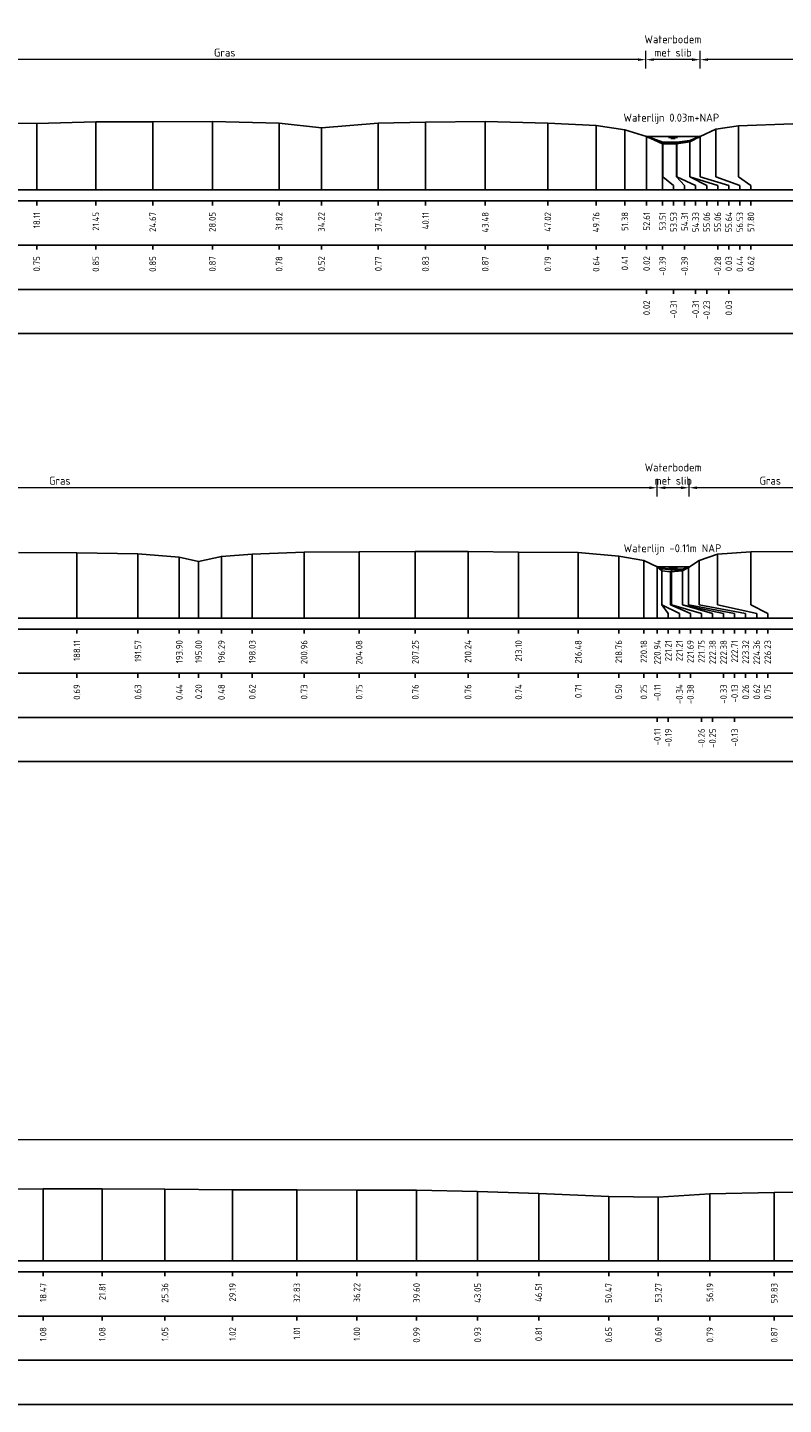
# Model space of a CAD drawing. Header units: metres. Extents: x 132725 to 140175, y 414354 to 417094.
# Tile 14 of 40: x 139868 to 139910, y 416678 to 416756. Entities that reach past the tile are written whole.
import ezdxf
from ezdxf.enums import TextEntityAlignment as Align

# ---------------------------------------------------------------- set-up
doc = ezdxf.new("R2010")
doc.units = ezdxf.units.M
doc.header["$PDMODE"] = 35
doc.header["$PDSIZE"] = 0.075
doc.layers.get('Defpoints').update_dxf_attribs({"true_color": 0x806000})
for name, color, linetype, lineweight in [('B-ME-GW-MAAIVELD-GD', 8, 'GW-MAAIVELD', 25), ('X-ME-AL-PROFIEL_BOVENKANT SLIB-GD', 42, 'Continuous', 35), ('X-XX-AL-DETAIL1-M', 7, 'Continuous', 18), ('X-XX-AL-NAP-T18', 7, 'Continuous', 18)]:
    doc.layers.add(name, color=color, linetype=linetype, lineweight=lineweight)
doc.layers.add('X-ME-AL-PROFIEL_WATERLIJN-GD', color=150, linetype='Continuous')
doc.layers.add('X-ME-AL-PROFIELRASTER-S', color=7, linetype='Continuous')
doc.styles.add('NLCS-ISO-ANNOTATIEF-T18', font='NLCS-ISO.ttf', dxfattribs={"height": 1.8})
doc.styles.add('NLCS-ISO-ANNOTATIVE-T18', font='NLCS-ISO.ttf', dxfattribs={"height": 1.8})
doc.linetypes.add('GW-MAAIVELD', pattern='A,12,[40,NLCS.SHX,S=1,R=0,X=0,Y=-0.5],12', length=24)
doc.dimstyles.new('NLCS-ANNOTATIEF-T18-PIJL_L2_H0', dxfattribs={"dimtxt": 2.5, "dimasz": 1.8, "dimexe": 2, "dimexo": 2, "dimgap": 0.7, "dimtad": 1, "dimzin": 0, "dimdsep": 46, "dimtxsty": 'NLCS-ISO-ANNOTATIEF-T18', "dimcen": 0, "dimdle": 2, "dimclrd": 256, "dimclre": 256, "dimclrt": 10, "dimaunit": 2, "dimadec": 0, "dimazin": 0, "dimtfac": 1, "dimtdec": 3, "dimtofl": 0, "dimtmove": 0, "dimatfit": 3, "dimfxl": 2, "dimfxlon": 1, "dimtfillclr": 256, "dimtolj": 1, "dimtzin": 0, "dimlwd": -1, "dimlwe": -1, "dimarcsym": 0})

# ---------------------------------------------------------------- blocks, each defined once
blk = doc.blocks.new('SAL-PROFIELRASTER_BALK_EIND1-D')
at = {"color": 0, "linetype": 'ByBlock', "lineweight": -2, "flags": 128}
for points in [[(0, 0), (1, 0)], [(0, -2.5), (1, -2.5)], [(0, -12.5), (1, -12.5)]]:
    blk.add_lwpolyline(points, dxfattribs=at)
blk = doc.blocks.new('SAL-PROFIELRASTER_BALK_EIND2-D')
at = {"color": 0, "linetype": 'ByBlock', "lineweight": -2}
blk.add_line((1, -12.5), (0, -12.5), dxfattribs=at)
blk = doc.blocks.new('SAL-PROFIELRASTER_BALK_DATA-D')
at = {"color": 0, "linetype": 'ByBlock', "lineweight": -2}
blk.add_lwpolyline([(0, -3.5), (0, -2.5)], dxfattribs=at)
at = {"color": 0, "linetype": 'ByBlock', "lineweight": -2, "style": 'NLCS-ISO-ANNOTATIVE-T18'}
blk.add_attdef('GETAL', text='', height=1.5, rotation=90, dxfattribs=at).set_placement((0.75, -5), align=Align.RIGHT)
blk = doc.blocks.new('SAL-PROFIELRASTER_AANHAAL-D')
at = {"color": 9, "linetype": 'ByBlock', "lineweight": -2, "flags": 128}
blk.add_lwpolyline([(0, 1), (0, 0)], dxfattribs=at)
blk = doc.blocks.new('SAL-PROFIELRASTER_AANHAAL_STAGGER-D')
at = {"color": 9, "linetype": 'ByBlock', "lineweight": -2, "flags": 128}
for points in [[(0, 0), (0, -0.25)], [(0, -0.25), (1, -0.75)], [(1, -0.75), (1, -1)]]:
    blk.add_lwpolyline(points, dxfattribs=at)
blk = doc.blocks.new('*D99')
at = {"layer": 'Defpoints', "color": 0, "transparency": 16777216}
for p in [(139903.344, 416729.854), (139903.344, 416725.371), (139905.145, 416725.371)]:
    blk.add_point(p, dxfattribs=at)
at = {"layer": 'X-XX-AL-DETAIL1-M', "transparency": 16777216}
for p, q in [((139903.344, 416729.354), (139903.344, 416730.354)), ((139904.695, 416729.854), (139903.794, 416729.854)), ((139905.145, 416729.354), (139905.145, 416730.354))]:
    blk.add_line(p, q, dxfattribs=at)
for points in [[(139903.794, 416729.929), (139903.794, 416729.779), (139903.344, 416729.854)], [(139904.695, 416729.929), (139904.695, 416729.779), (139905.145, 416729.854)]]:
    blk.add_solid(points, dxfattribs=at)
at = {"layer": 'X-XX-AL-DETAIL1-M', "color": 10, "transparency": 16777216, "insert": (139904.245, 416730.629), "char_height": 0.45, "attachment_point": 5, "style": 'NLCS-ISO-ANNOTATIEF-T18'}
blk.add_mtext('\\A1;Waterbodem\\Pmet slib', dxfattribs=at)
blk = doc.blocks.new('*D88')
at = {"layer": 'Defpoints', "color": 0, "transparency": 16777216}
for p in [(139905.145, 416729.854), (139905.145, 416725.371), (139913.634, 416725.348)]:
    blk.add_point(p, dxfattribs=at)
at = {"layer": 'X-XX-AL-DETAIL1-M', "transparency": 16777216}
for p, q in [((139905.145, 416729.354), (139905.145, 416730.354)), ((139913.184, 416729.854), (139905.595, 416729.854)), ((139913.634, 416729.354), (139913.634, 416730.354))]:
    blk.add_line(p, q, dxfattribs=at)
for points in [[(139905.595, 416729.929), (139905.595, 416729.779), (139905.145, 416729.854)], [(139913.184, 416729.929), (139913.184, 416729.779), (139913.634, 416729.854)]]:
    blk.add_solid(points, dxfattribs=at)
at = {"layer": 'X-XX-AL-DETAIL1-M', "color": 10, "transparency": 16777216, "insert": (139909.737, 416730.254), "char_height": 0.45, "attachment_point": 5, "style": 'NLCS-ISO-ANNOTATIEF-T18'}
blk.add_mtext('\\A1;Gras', dxfattribs=at)
blk = doc.blocks.new('*D89')
at = {"layer": 'Defpoints', "color": 0, "transparency": 16777216}
for p in [(139819.398, 416729.854), (139819.398, 416725.38), (139903.344, 416725.371)]:
    blk.add_point(p, dxfattribs=at)
at = {"layer": 'X-XX-AL-DETAIL1-M', "transparency": 16777216}
for p, q in [((139819.398, 416729.354), (139819.398, 416730.354)), ((139902.894, 416729.854), (139819.848, 416729.854)), ((139903.344, 416729.354), (139903.344, 416730.354))]:
    blk.add_line(p, q, dxfattribs=at)
for points in [[(139819.848, 416729.929), (139819.848, 416729.779), (139819.398, 416729.854)], [(139902.894, 416729.929), (139902.894, 416729.779), (139903.344, 416729.854)]]:
    blk.add_solid(points, dxfattribs=at)
at = {"layer": 'X-XX-AL-DETAIL1-M', "color": 10, "transparency": 16777216, "insert": (139869.542, 416730.254), "char_height": 0.45, "attachment_point": 5, "style": 'NLCS-ISO-ANNOTATIEF-T18'}
blk.add_mtext('\\A1;Gras', dxfattribs=at)
blk = doc.blocks.new('*D164')
at = {"layer": 'Defpoints', "color": 0, "transparency": 16777216}
for p in [(139902.697, 416754.079), (139902.697, 416749.735), (139905.767, 416749.735)]:
    blk.add_point(p, dxfattribs=at)
at = {"layer": 'X-XX-AL-DETAIL1-M', "transparency": 16777216}
for p, q in [((139902.697, 416753.579), (139902.697, 416754.579)), ((139905.317, 416754.079), (139903.147, 416754.079)), ((139905.767, 416753.579), (139905.767, 416754.579))]:
    blk.add_line(p, q, dxfattribs=at)
for points in [[(139903.147, 416754.154), (139903.147, 416754.004), (139902.697, 416754.079)], [(139905.317, 416754.154), (139905.317, 416754.004), (139905.767, 416754.079)]]:
    blk.add_solid(points, dxfattribs=at)
at = {"layer": 'X-XX-AL-DETAIL1-M', "color": 10, "transparency": 16777216, "insert": (139904.232, 416754.854), "char_height": 0.45, "attachment_point": 5, "style": 'NLCS-ISO-ANNOTATIEF-T18'}
blk.add_mtext('\\A1;Waterbodem\\Pmet slib', dxfattribs=at)
blk = doc.blocks.new('*D174')
at = {"layer": 'Defpoints', "color": 0, "transparency": 16777216}
for p in [(139905.767, 416754.079), (139905.767, 416749.735), (139984.682, 416749.604)]:
    blk.add_point(p, dxfattribs=at)
at = {"layer": 'X-XX-AL-DETAIL1-M', "transparency": 16777216}
for p, q in [((139905.767, 416753.579), (139905.767, 416754.579)), ((139984.232, 416754.079), (139906.217, 416754.079)), ((139984.682, 416753.579), (139984.682, 416754.579))]:
    blk.add_line(p, q, dxfattribs=at)
for points in [[(139906.217, 416754.154), (139906.217, 416754.004), (139905.767, 416754.079)], [(139984.232, 416754.154), (139984.232, 416754.004), (139984.682, 416754.079)]]:
    blk.add_solid(points, dxfattribs=at)
at = {"layer": 'X-XX-AL-DETAIL1-M', "color": 10, "transparency": 16777216, "insert": (139945.224, 416754.479), "char_height": 0.45, "attachment_point": 5, "style": 'NLCS-ISO-ANNOTATIEF-T18'}
blk.add_mtext('\\A1;Gras', dxfattribs=at)
blk = doc.blocks.new('*D175')
at = {"layer": 'Defpoints', "color": 0, "transparency": 16777216}
for p in [(139855.048, 416754.079), (139855.048, 416749.748), (139902.697, 416749.735)]:
    blk.add_point(p, dxfattribs=at)
at = {"layer": 'X-XX-AL-DETAIL1-M', "transparency": 16777216}
for p, q in [((139855.048, 416753.579), (139855.048, 416754.579)), ((139902.247, 416754.079), (139855.498, 416754.079)), ((139902.697, 416753.579), (139902.697, 416754.579))]:
    blk.add_line(p, q, dxfattribs=at)
for points in [[(139855.498, 416754.154), (139855.498, 416754.004), (139855.048, 416754.079)], [(139902.247, 416754.154), (139902.247, 416754.004), (139902.697, 416754.079)]]:
    blk.add_solid(points, dxfattribs=at)
at = {"layer": 'X-XX-AL-DETAIL1-M', "color": 10, "transparency": 16777216, "insert": (139878.872, 416754.479), "char_height": 0.45, "attachment_point": 5, "style": 'NLCS-ISO-ANNOTATIEF-T18'}
blk.add_mtext('\\A1;Gras', dxfattribs=at)
blk = doc.blocks.new('*D186')
at = {"layer": 'Defpoints', "color": 0, "transparency": 16777216}
for p in [(139854.553, 416692.955), (139854.553, 416689.141), (139968.602, 416688.974)]:
    blk.add_point(p, dxfattribs=at)
at = {"layer": 'X-XX-AL-DETAIL1-M', "transparency": 16777216}
for p, q in [((139854.553, 416692.455), (139854.553, 416693.455)), ((139968.602, 416692.455), (139968.602, 416693.455)), ((139968.152, 416692.955), (139855.003, 416692.955))]:
    blk.add_line(p, q, dxfattribs=at)
for points in [[(139855.003, 416693.03), (139855.003, 416692.88), (139854.553, 416692.955)], [(139968.152, 416693.03), (139968.152, 416692.88), (139968.602, 416692.955)]]:
    blk.add_solid(points, dxfattribs=at)
at = {"layer": 'X-XX-AL-DETAIL1-M', "color": 10, "transparency": 16777216, "insert": (139911.59, 416693.355), "char_height": 0.45, "attachment_point": 5, "style": 'NLCS-ISO-ANNOTATIEF-T18'}
blk.add_mtext('\\A1;Gras', dxfattribs=at)

msp = doc.modelspace()

# ---------------------------------------------------------------- linework, layer by layer
at = {"layer": 'B-ME-GW-MAAIVELD-GD', "ltscale": 0.1}
for points in [[(139865.148, 416750.51), (139868.235, 416750.457), (139871.58, 416750.55), (139874.798, 416750.552), (139878.175, 416750.576), (139881.949, 416750.487), (139884.345, 416750.227), (139887.562, 416750.477), (139890.234, 416750.537), (139893.611, 416750.571), (139897.152, 416750.493), (139899.885, 416750.344), (139901.51, 416750.11), (139902.741, 416749.721), (139903.64, 416749.317), (139904.436, 416749.313), (139905.191, 416749.427), (139905.767, 416749.735), (139906.653, 416750.146), (139907.932, 416750.326), (139911.004, 416750.452)], [(139867.2, 416726.19), (139870.508, 416726.175), (139873.965, 416726.112), (139876.303, 416725.925), (139877.397, 416725.677), (139878.688, 416725.964), (139880.429, 416726.099), (139883.363, 416726.206), (139886.478, 416726.231), (139889.653, 416726.245), (139892.637, 416726.239), (139895.498, 416726.216), (139898.877, 416726.19), (139901.164, 416725.98), (139902.583, 416725.73), (139903.344, 416725.371), (139903.61, 416725.144), (139904.094, 416725.104), (139904.78, 416725.148), (139905.113, 416725.35), (139905.717, 416725.741), (139906.755, 416726.103), (139908.634, 416726.227), (139911.045, 416726.242)], [(139865.027, 416690.171), (139868.601, 416690.189), (139871.943, 416690.185), (139875.49, 416690.161), (139879.315, 416690.129), (139882.953, 416690.122), (139886.348, 416690.11), (139889.724, 416690.102), (139893.182, 416690.038), (139896.634, 416689.913), (139900.595, 416689.757), (139903.402, 416689.709), (139906.322, 416689.894), (139909.96, 416689.978), (139913.476, 416689.988)]]:
    msp.add_lwpolyline(points, dxfattribs=at)
at = {"layer": 'X-ME-AL-PROFIEL_BOVENKANT SLIB-GD'}
for points in [[(139902.741, 416749.721), (139903.66, 416749.393), (139904.457, 416749.399), (139905.186, 416749.475), (139905.767, 416749.735)], [(139903.344, 416725.371), (139903.608, 416725.289), (139904.152, 416725.225), (139904.778, 416725.236), (139905.113, 416725.35)]]:
    msp.add_lwpolyline(points, dxfattribs=at)
at = {"layer": 'X-ME-AL-PROFIEL_WATERLIJN-GD'}
for points in [[(139905.767, 416749.735), (139902.697, 416749.735)], [(139903.982, 416749.674), (139904.482, 416749.674)], [(139904.107, 416749.615), (139904.357, 416749.615)], [(139903.344, 416725.371), (139905.145, 416725.371)], [(139903.995, 416725.309), (139904.495, 416725.309)], [(139904.12, 416725.25), (139904.37, 416725.25)]]:
    msp.add_lwpolyline(points, dxfattribs=at)

# ---------------------------------------------------------------- block references
at = {"layer": 'X-ME-AL-PROFIELRASTER-S'}
for p, yscale in [((139868.235, 416746.705), 3.752), ((139871.58, 416746.705), 3.845), ((139874.798, 416746.705), 3.847), ((139878.175, 416746.705), 3.871), ((139881.949, 416746.705), 3.782), ((139884.345, 416746.705), 3.522), ((139887.562, 416746.705), 3.772), ((139890.234, 416746.705), 3.832), ((139893.611, 416746.705), 3.866), ((139897.152, 416746.705), 3.788), ((139899.885, 416746.705), 3.639), ((139901.51, 416746.705), 3.405), ((139906.653, 416747.705), 2.441), ((139907.932, 416747.705), 2.621), ((139902.741, 416746.705), 3.016), ((139902.741, 416746.705), 3.016), ((139902.741, 416746.705), 3.016), ((139902.741, 416746.705), 3.016), ((139903.66, 416747.705), 1.688), ((139904.457, 416747.705), 1.694), ((139905.186, 416747.705), 1.77), ((139905.191, 416747.705), 1.722), ((139905.767, 416747.705), 2.03), ((139905.767, 416747.705), 2.03), ((139905.767, 416747.705), 2.03), ((139905.767, 416747.705), 2.03), ((139903.64, 416746.705), 2.612), ((139904.436, 416747.705), 1.608), ((139870.508, 416722.481), 3.694), ((139873.965, 416722.481), 3.631), ((139878.688, 416722.481), 3.483), ((139880.429, 416722.481), 3.618), ((139883.363, 416722.481), 3.725), ((139886.478, 416722.481), 3.75), ((139889.653, 416722.481), 3.764), ((139892.637, 416722.481), 3.758), ((139895.498, 416722.481), 3.735), ((139898.877, 416722.481), 3.709), ((139901.164, 416722.481), 3.499), ((139906.755, 416723.481), 2.622), ((139908.634, 416723.481), 2.746), ((139876.303, 416722.481), 3.444), ((139877.397, 416722.481), 3.196), ((139902.583, 416722.481), 3.249), ((139903.344, 416722.481), 2.89), ((139903.344, 416722.481), 2.89), ((139903.344, 416722.481), 2.89), ((139903.344, 416722.481), 2.89), ((139903.608, 416723.481), 1.808), ((139904.152, 416723.481), 1.744), ((139904.778, 416723.481), 1.755), ((139905.113, 416723.481), 1.869), ((139905.113, 416723.481), 1.869), ((139905.113, 416723.481), 1.869), ((139905.113, 416723.481), 1.869), ((139905.717, 416723.481), 2.26), ((139903.61, 416723.481), 1.663), ((139904.094, 416723.481), 1.623), ((139904.78, 416723.481), 1.667), ((139868.601, 416686.108), 4.081), ((139871.943, 416686.108), 4.077), ((139875.49, 416686.108), 4.053), ((139879.315, 416686.108), 4.021), ((139882.953, 416686.108), 4.014), ((139886.348, 416686.108), 4.002), ((139889.724, 416686.108), 3.994), ((139893.182, 416686.108), 3.93), ((139896.634, 416686.108), 3.805), ((139900.595, 416686.108), 3.649), ((139903.402, 416686.108), 3.601), ((139906.322, 416686.108), 3.786), ((139909.96, 416686.108), 3.87)]:
    msp.add_blockref('SAL-PROFIELRASTER_AANHAAL-D', p, dxfattribs=dict(at, yscale=yscale))
for p, xscale, zscale in [((139903.66, 416747.705), 0.6055481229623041, 0.6055481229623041), ((139904.436, 416747.705), 0.4544972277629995, 0.4544972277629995), ((139904.457, 416747.705), 1.058189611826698, 1.058189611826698), ((139905.186, 416747.705), 0.9541753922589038, 0.9541753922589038), ((139905.191, 416747.705), 1.574563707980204, 1.574563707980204), ((139905.767, 416747.705), 1.623614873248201, 1.623614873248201), ((139905.767, 416747.705), 1.623614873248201, 1.623614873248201), ((139905.767, 416747.705), 1.623614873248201, 1.623614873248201), ((139905.767, 416747.705), 1.623614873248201, 1.623614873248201), ((139906.653, 416747.705), 1.362239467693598, 1.362239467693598), ((139907.932, 416747.705), 0.7082349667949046, 0.7082349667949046), ((139903.608, 416723.481), 0.3611214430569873, 0.3611214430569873), ((139903.61, 416723.481), 0.9837931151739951, 0.9837931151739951), ((139904.094, 416723.481), 1.124561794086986, 1.124561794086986), ((139904.152, 416723.481), 1.692151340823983, 1.692151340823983), ((139904.778, 416723.481), 1.690636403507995, 1.690636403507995), ((139904.78, 416723.481), 2.313393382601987, 2.313393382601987), ((139905.113, 416723.481), 2.605749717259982, 2.605749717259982), ((139905.113, 416723.481), 2.605749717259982, 2.605749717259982), ((139905.113, 416723.481), 2.605749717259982, 2.605749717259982), ((139905.113, 416723.481), 2.605749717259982, 2.605749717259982), ((139905.717, 416723.481), 2.62670424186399, 2.62670424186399), ((139906.755, 416723.481), 2.213389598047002, 2.213389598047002), ((139908.634, 416723.481), 0.9594580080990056, 0.9594580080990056)]:
    msp.add_blockref('SAL-PROFIELRASTER_AANHAAL_STAGGER-D', p, dxfattribs=dict(at, xscale=xscale, zscale=zscale))
at = {"layer": 'X-ME-AL-PROFIELRASTER-S', "yscale": 0.25}
for name, p, xscale, zscale in [('SAL-PROFIELRASTER_BALK_EIND1-D', (139850.128, 416746.705), 308, 303.9164703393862), ('SAL-PROFIELRASTER_BALK_EIND2-D', (139850.128, 416744.205), 308, 303.9164703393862), ('SAL-PROFIELRASTER_BALK_EIND2-D', (139850.128, 416741.705), 308, 303.9164703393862), ('SAL-PROFIELRASTER_BALK_EIND1-D', (139682.399, 416722.481), 308, 303.9164703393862), ('SAL-PROFIELRASTER_BALK_EIND2-D', (139682.399, 416719.981), 308, 303.9164703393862), ('SAL-PROFIELRASTER_BALK_EIND2-D', (139682.399, 416717.481), 308, 303.9164703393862), ('SAL-PROFIELRASTER_BALK_EIND1-D', (139850.128, 416686.108), 301, 298.1629263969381), ('SAL-PROFIELRASTER_BALK_EIND2-D', (139850.128, 416683.608), 301, 298.1629263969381), ('SAL-PROFIELRASTER_BALK_EIND2-D', (139850.128, 416681.108), 301, 298.1629263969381)]:
    msp.add_blockref(name, p, dxfattribs=dict(at, xscale=xscale, zscale=zscale))
at = {"layer": 'X-ME-AL-PROFIELRASTER-S', "xscale": 0.25, "yscale": 0.25, "zscale": 0.25}
for p, values in [((139868.235, 416746.705), {'GETAL': '18.11'}), ((139871.58, 416746.705), {'GETAL': '21.45'}), ((139874.798, 416746.705), {'GETAL': '24.67'}), ((139878.175, 416746.705), {'GETAL': '28.05'}), ((139881.949, 416746.705), {'GETAL': '31.82'}), ((139884.345, 416746.705), {'GETAL': '34.22'}), ((139887.562, 416746.705), {'GETAL': '37.43'}), ((139890.234, 416746.705), {'GETAL': '40.11'}), ((139893.611, 416746.705), {'GETAL': '43.48'}), ((139897.152, 416746.705), {'GETAL': '47.02'}), ((139899.885, 416746.705), {'GETAL': '49.76'}), ((139901.51, 416746.705), {'GETAL': '51.38'}), ((139902.741, 416746.705), {'GETAL': '52.61'}), ((139902.741, 416746.705), {'GETAL': '52.61'}), ((139902.741, 416746.705), {'GETAL': '52.61'}), ((139902.741, 416746.705), {'GETAL': '52.61'}), ((139903.64, 416746.705), {'GETAL': '53.51'}), ((139904.265, 416746.705), {'GETAL': '53.53'}), ((139904.89, 416746.705), {'GETAL': '54.31'}), ((139905.515, 416746.705), {'GETAL': '54.33'}), ((139906.14, 416746.705), {'GETAL': '55.06'}), ((139906.765, 416746.705), {'GETAL': '55.06'}), ((139907.39, 416746.705), {'GETAL': '55.64'}), ((139907.39, 416746.705), {'GETAL': '55.64'}), ((139907.39, 416746.705), {'GETAL': '55.64'}), ((139907.39, 416746.705), {'GETAL': '55.64'}), ((139908.015, 416746.705), {'GETAL': '56.53'}), ((139908.64, 416746.705), {'GETAL': '57.80'}), ((139868.235, 416744.205), {'GETAL': '0.75'}), ((139871.58, 416744.205), {'GETAL': '0.85'}), ((139874.798, 416744.205), {'GETAL': '0.85'}), ((139878.175, 416744.205), {'GETAL': '0.87'}), ((139881.949, 416744.205), {'GETAL': '0.78'}), ((139884.345, 416744.205), {'GETAL': '0.52'}), ((139887.562, 416744.205), {'GETAL': '0.77'}), ((139890.234, 416744.205), {'GETAL': '0.83'}), ((139893.611, 416744.205), {'GETAL': '0.87'}), ((139897.152, 416744.205), {'GETAL': '0.79'}), ((139899.885, 416744.205), {'GETAL': '0.64'}), ((139901.51, 416744.205), {'GETAL': '0.41'}), ((139902.741, 416744.205), {'GETAL': '0.02'}), ((139903.64, 416744.205), {'GETAL': '-0.39'}), ((139904.89, 416744.205), {'GETAL': '-0.39'}), ((139906.765, 416744.205), {'GETAL': '-0.28'}), ((139907.39, 416744.205), {'GETAL': '0.03'}), ((139908.015, 416744.205), {'GETAL': '0.44'}), ((139908.64, 416744.205), {'GETAL': '0.62'}), ((139902.741, 416741.705), {'GETAL': '0.02'}), ((139904.265, 416741.705), {'GETAL': '-0.31'}), ((139905.515, 416741.705), {'GETAL': '-0.31'}), ((139906.14, 416741.705), {'GETAL': '-0.23'}), ((139907.39, 416741.705), {'GETAL': '0.03'}), ((139870.508, 416722.481), {'GETAL': '188.11'}), ((139873.965, 416722.481), {'GETAL': '191.57'}), ((139876.303, 416722.481), {'GETAL': '193.90'}), ((139877.397, 416722.481), {'GETAL': '195.00'}), ((139878.688, 416722.481), {'GETAL': '196.29'}), ((139880.429, 416722.481), {'GETAL': '198.03'}), ((139883.363, 416722.481), {'GETAL': '200.96'}), ((139886.478, 416722.481), {'GETAL': '204.08'}), ((139889.653, 416722.481), {'GETAL': '207.25'}), ((139892.637, 416722.481), {'GETAL': '210.24'}), ((139895.498, 416722.481), {'GETAL': '213.10'}), ((139898.877, 416722.481), {'GETAL': '216.48'}), ((139901.164, 416722.481), {'GETAL': '218.76'}), ((139902.583, 416722.481), {'GETAL': '220.18'}), ((139903.344, 416722.481), {'GETAL': '220.94'}), ((139903.344, 416722.481), {'GETAL': '220.94'}), ((139903.344, 416722.481), {'GETAL': '220.94'}), ((139903.344, 416722.481), {'GETAL': '220.94'}), ((139903.969, 416722.481), {'GETAL': '221.21'}), ((139904.594, 416722.481), {'GETAL': '221.21'}), ((139905.219, 416722.481), {'GETAL': '221.69'}), ((139905.844, 416722.481), {'GETAL': '221.75'}), ((139906.469, 416722.481), {'GETAL': '222.38'}), ((139907.094, 416722.481), {'GETAL': '222.38'}), ((139907.719, 416722.481), {'GETAL': '222.71'}), ((139907.719, 416722.481), {'GETAL': '222.71'}), ((139907.719, 416722.481), {'GETAL': '222.71'}), ((139907.719, 416722.481), {'GETAL': '222.71'}), ((139908.344, 416722.481), {'GETAL': '223.32'}), ((139908.969, 416722.481), {'GETAL': '224.36'}), ((139909.594, 416722.481), {'GETAL': '226.23'}), ((139870.508, 416719.981), {'GETAL': '0.69'}), ((139873.965, 416719.981), {'GETAL': '0.63'}), ((139876.303, 416719.981), {'GETAL': '0.44'}), ((139877.397, 416719.981), {'GETAL': '0.20'}), ((139878.688, 416719.981), {'GETAL': '0.48'}), ((139880.429, 416719.981), {'GETAL': '0.62'}), ((139883.363, 416719.981), {'GETAL': '0.73'}), ((139886.478, 416719.981), {'GETAL': '0.75'}), ((139889.653, 416719.981), {'GETAL': '0.76'}), ((139892.637, 416719.981), {'GETAL': '0.76'}), ((139895.498, 416719.981), {'GETAL': '0.74'}), ((139898.877, 416719.981), {'GETAL': '0.71'}), ((139901.164, 416719.981), {'GETAL': '0.50'}), ((139902.583, 416719.981), {'GETAL': '0.25'}), ((139903.344, 416719.981), {'GETAL': '-0.11'}), ((139904.594, 416719.981), {'GETAL': '-0.34'}), ((139905.219, 416719.981), {'GETAL': '-0.38'}), ((139907.094, 416719.981), {'GETAL': '-0.33'}), ((139907.719, 416719.981), {'GETAL': '-0.13'}), ((139908.344, 416719.981), {'GETAL': '0.26'}), ((139908.969, 416719.981), {'GETAL': '0.62'}), ((139909.594, 416719.981), {'GETAL': '0.75'}), ((139903.344, 416717.481), {'GETAL': '-0.11'}), ((139903.969, 416717.481), {'GETAL': '-0.19'}), ((139905.844, 416717.481), {'GETAL': '-0.26'}), ((139906.469, 416717.481), {'GETAL': '-0.25'}), ((139907.719, 416717.481), {'GETAL': '-0.13'}), ((139868.601, 416686.108), {'GETAL': '18.47'}), ((139871.943, 416686.108), {'GETAL': '21.81'}), ((139875.49, 416686.108), {'GETAL': '25.36'}), ((139879.315, 416686.108), {'GETAL': '29.19'}), ((139882.953, 416686.108), {'GETAL': '32.83'}), ((139886.348, 416686.108), {'GETAL': '36.22'}), ((139889.724, 416686.108), {'GETAL': '39.60'}), ((139893.182, 416686.108), {'GETAL': '43.05'}), ((139896.634, 416686.108), {'GETAL': '46.51'}), ((139900.595, 416686.108), {'GETAL': '50.47'}), ((139903.402, 416686.108), {'GETAL': '53.27'}), ((139906.322, 416686.108), {'GETAL': '56.19'}), ((139909.96, 416686.108), {'GETAL': '59.83'}), ((139868.601, 416683.608), {'GETAL': '1.08'}), ((139871.943, 416683.608), {'GETAL': '1.08'}), ((139875.49, 416683.608), {'GETAL': '1.05'}), ((139879.315, 416683.608), {'GETAL': '1.02'}), ((139882.953, 416683.608), {'GETAL': '1.01'}), ((139886.348, 416683.608), {'GETAL': '1.00'}), ((139889.724, 416683.608), {'GETAL': '0.99'}), ((139893.182, 416683.608), {'GETAL': '0.93'}), ((139896.634, 416683.608), {'GETAL': '0.81'}), ((139900.595, 416683.608), {'GETAL': '0.65'}), ((139903.402, 416683.608), {'GETAL': '0.60'}), ((139906.322, 416683.608), {'GETAL': '0.79'}), ((139909.96, 416683.608), {'GETAL': '0.87'})]:
    msp.add_blockref('SAL-PROFIELRASTER_BALK_DATA-D', p, dxfattribs=at).add_auto_attribs(values)

# ---------------------------------------------------------------- texts
at = {"layer": 'X-XX-AL-NAP-T18', "color": 10, "char_height": 0.45, "width": 15.43377, "attachment_point": 7, "style": 'NLCS-ISO-ANNOTATIEF-T18'}
for s, insert in [('Waterlijn 0.03m+NAP', (139901.432, 416750.435)), ('Waterlijn -0.11m NAP', (139901.444, 416726.07))]:
    msp.add_mtext(s, dxfattribs=dict(at, insert=insert))

# ---------------------------------------------------------------- dimensions: what is measured, and where the dimension line sits
at = {"layer": 'X-XX-AL-DETAIL1-M'}
for base, p1, p2, text, picture, middle in [((139902.697, 416754.079), (139905.767, 416749.735), (139902.697, 416749.735), 'Waterbodem\\Pmet slib', '*D164', (139904.232, 416754.079)), ((139855.048, 416754.079), (139902.697, 416749.735), (139855.048, 416749.748), 'Gras', '*D175', (139878.872, 416754.079)), ((139905.767, 416754.079), (139984.682, 416749.604), (139905.767, 416749.735), 'Gras', '*D174', (139945.224, 416754.079)), ((139903.344, 416729.854), (139905.145, 416725.371), (139903.344, 416725.371), 'Waterbodem\\Pmet slib', '*D99', (139904.245, 416729.854)), ((139819.398, 416729.854), (139903.344, 416725.371), (139819.398, 416725.38), 'Gras', '*D89', (139869.542, 416729.854)), ((139905.145, 416729.854), (139913.634, 416725.348), (139905.145, 416725.371), 'Gras', '*D88', (139909.737, 416729.854)), ((139854.553, 416692.955), (139968.602, 416688.974), (139854.553, 416689.141), 'Gras', '*D186', (139911.59, 416692.955))]:
    dim = msp.add_linear_dim(base=base, p1=p1, p2=p2, text=text, dimstyle='NLCS-ANNOTATIEF-T18-PIJL_L2_H0', dxfattribs=at)
    dim.commit()
    dim.dimension.update_dxf_attribs({"geometry": picture, "text_midpoint": middle, "dimtype": 160})

doc.saveas('drawing.dxf')
